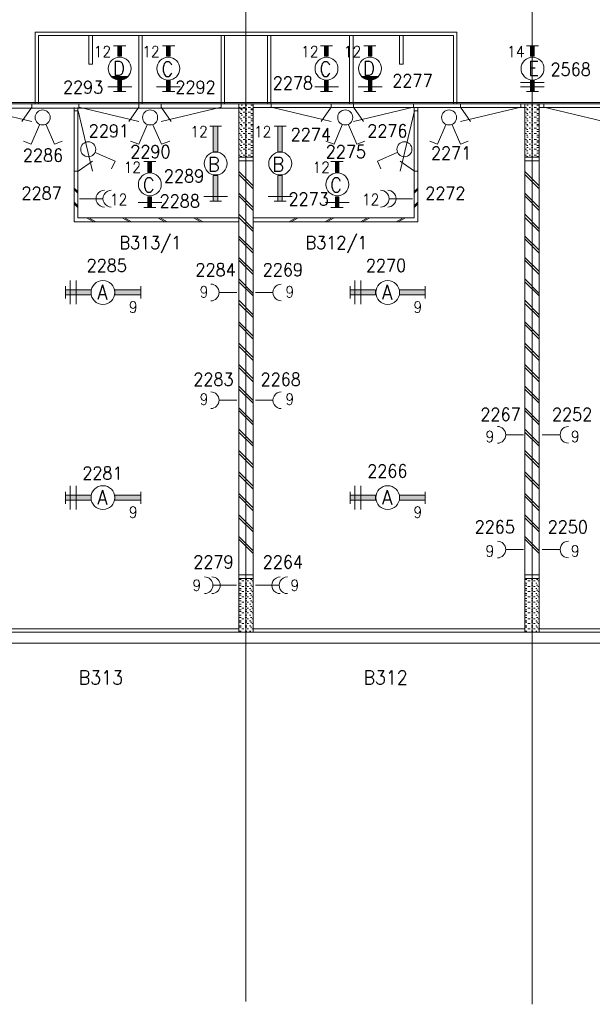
# Model space of a CAD drawing. Header units: metres. Extents: x -119 to 0, y 0 to 84.
# Tile 44 of 53: x -32 to -24, y 35 to 49. Entities that reach past the tile are written whole.
import ezdxf
from ezdxf.enums import TextEntityAlignment as Align

# ---------------------------------------------------------------- set-up
doc = ezdxf.new("R2010")
doc.units = ezdxf.units.M
doc.header["$MEASUREMENT"] = 0
doc.layers.add('Level 1', color=1, linetype='Continuous', lineweight=0)
doc.styles.add('Style-STANDARD', font='STANDARD.shx')

# ---------------------------------------------------------------- blocks, each defined once
blk = doc.blocks.new('FCADE3')
at = {"layer": 'Level 1', "color": 1, "linetype": 'Continuous', "lineweight": 0}
blk.add_circle((0, 0), 1, dxfattribs=at)
blk = doc.blocks.new('FCADE4')
at = {"layer": 'Level 1', "color": 1, "linetype": 'Continuous', "lineweight": 0}
blk.add_circle((0, 0), 1, dxfattribs=at)
blk = doc.blocks.new('FCADE5')
at = {"layer": 'Level 1', "color": 1, "linetype": 'Continuous', "lineweight": 0}
blk.add_circle((0, 0), 1, dxfattribs=at)
blk = doc.blocks.new('FCADE6')
at = {"layer": 'Level 1', "color": 1, "linetype": 'Continuous', "lineweight": 0}
blk.add_circle((0, 0), 1, dxfattribs=at)

msp = doc.modelspace()

# ---------------------------------------------------------------- linework, layer by layer
at = {"layer": 'Level 1', "color": 11, "linetype": 'Continuous', "lineweight": 0}
for p, q in [((-28.633, 62.078), (-28.633, 35.362)), ((-24.633, 62.078), (-24.633, 35.323)), ((-106.454, 47.899), (-6.907, 47.899)), ((-106.454, 40.368), (-6.907, 40.368))]:
    msp.add_line(p, q, dxfattribs=at)
at = {"layer": 'Level 1', "color": 1, "linetype": 'Continuous', "lineweight": 0}
for p, q in [((-31.576, 47.899), (-31.576, 48.901)), ((-31.576, 48.901), (-25.686, 48.901)), ((-31.529, 47.899), (-31.529, 48.851)), ((-31.529, 48.851), (-25.732, 48.851)), ((-30.828, 48.851), (-30.828, 48.453)), ((-30.777, 48.453), (-30.777, 48.851)), ((-30.13, 47.899), (-30.13, 48.851)), ((-30.083, 47.899), (-30.083, 48.851)), ((-28.98, 47.899), (-28.98, 48.851)), ((-28.933, 47.899), (-28.933, 48.851)), ((-28.329, 47.899), (-28.329, 48.851)), ((-28.282, 47.899), (-28.282, 48.851)), ((-27.183, 47.899), (-27.183, 48.851)), ((-27.132, 47.899), (-27.132, 48.851)), ((-26.485, 48.453), (-26.485, 48.851)), ((-26.434, 48.851), (-26.434, 48.453)), ((-25.732, 47.899), (-25.732, 48.851)), ((-25.686, 47.899), (-25.686, 48.901)), ((-30.309, 48.71), (-30.481, 48.71)), ((-29.627, 48.71), (-29.798, 48.71)), ((-27.424, 48.71), (-27.592, 48.71)), ((-26.816, 48.71), (-26.984, 48.71)), ((-24.715, 48.71), (-24.547, 48.71)), ((-30.828, 48.453), (-30.777, 48.453)), ((-26.434, 48.453), (-26.485, 48.453)), ((-30.278, 48.282), (-30.508, 48.282)), ((-30.29, 48.274), (-30.488, 48.274)), ((-26.785, 48.282), (-27.011, 48.282)), ((-26.793, 48.274), (-26.995, 48.274)), ((-30.227, 48.137), (-30.562, 48.137)), ((-30.297, 48.262), (-30.481, 48.262)), ((-30.321, 48.25), (-30.469, 48.25)), ((-30.329, 48.242), (-30.438, 48.242)), ((-29.549, 48.137), (-29.88, 48.137)), ((-27.338, 48.137), (-27.67, 48.137)), ((-26.73, 48.137), (-27.062, 48.137)), ((-26.804, 48.262), (-26.984, 48.262)), ((-26.824, 48.25), (-26.972, 48.25)), ((-26.836, 48.242), (-26.945, 48.242)), ((-24.797, 48.196), (-24.465, 48.196)), ((-24.797, 48.137), (-24.465, 48.137)), ((-30.309, 48.071), (-30.481, 48.071)), ((-29.627, 48.071), (-29.798, 48.071)), ((-27.424, 48.071), (-27.592, 48.071)), ((-26.816, 48.071), (-26.984, 48.071)), ((-24.715, 48.071), (-24.547, 48.071)), ((-36.585, 47.915), (-16.555, 47.915)), ((-31.623, 47.9), (-31.623, 47.85)), ((-30.967, 47.9), (-30.967, 47.85)), ((-30.127, 47.9), (-30.127, 47.85)), ((-29.817, 47.9), (-29.817, 47.85)), ((-28.977, 47.9), (-28.977, 47.85)), ((-28.73, 40.52), (-28.73, 47.899)), ((-28.68, 47.88), (-28.699, 47.88)), ((-28.621, 47.88), (-28.641, 47.88)), ((-28.539, 47.88), (-28.563, 47.88)), ((-28.531, 40.52), (-28.531, 47.899)), ((-28.279, 47.9), (-28.279, 47.85)), ((-27.439, 47.9), (-27.439, 47.85)), ((-27.129, 47.9), (-27.129, 47.85)), ((-26.289, 47.9), (-26.289, 47.85)), ((-25.633, 47.9), (-25.633, 47.85)), ((-24.793, 47.9), (-24.793, 47.85)), ((-24.738, 40.52), (-24.738, 47.899)), ((-24.688, 47.88), (-24.707, 47.88)), ((-24.625, 47.88), (-24.645, 47.88)), ((-24.547, 47.88), (-24.567, 47.88)), ((-24.535, 40.52), (-24.535, 47.899)), ((-24.472, 47.9), (-24.472, 47.85)), ((-32.579, 47.838), (-28.646, 47.838)), ((-32.463, 47.85), (-31.623, 47.65)), ((-31.623, 47.85), (-31.763, 47.65)), ((-31.03, 46.25), (-31.03, 47.849)), ((-31.027, 47.8), (-30.977, 47.8)), ((-30.98, 46.305), (-30.98, 47.849)), ((-30.977, 47.8), (-30.777, 46.96)), ((-30.967, 47.85), (-30.127, 47.65)), ((-30.127, 47.85), (-30.267, 47.65)), ((-28.977, 47.85), (-29.817, 47.65)), ((-29.817, 47.85), (-29.677, 47.65)), ((-28.711, 47.849), (-28.723, 47.849)), ((-28.711, 47.782), (-28.723, 47.782)), ((-28.691, 47.829), (-28.711, 47.829)), ((-28.691, 47.763), (-28.711, 47.763)), ((-28.68, 47.814), (-28.699, 47.814)), ((-28.68, 47.74), (-28.699, 47.74)), ((-28.648, 47.849), (-28.672, 47.849)), ((-28.648, 47.782), (-28.672, 47.782)), ((-28.621, 47.829), (-28.641, 47.829)), ((-28.621, 47.814), (-28.641, 47.814)), ((-28.621, 47.763), (-28.641, 47.763)), ((-28.621, 47.74), (-28.641, 47.74)), ((-28.57, 47.849), (-28.602, 47.849)), ((-28.57, 47.782), (-28.602, 47.782)), ((-28.539, 47.829), (-28.563, 47.829)), ((-28.539, 47.814), (-28.563, 47.814)), ((-28.539, 47.763), (-28.563, 47.763)), ((-28.539, 47.74), (-28.563, 47.74)), ((-28.531, 47.849), (-24.738, 47.849)), ((-28.279, 47.85), (-27.439, 47.65)), ((-27.439, 47.85), (-27.579, 47.65)), ((-26.289, 47.85), (-27.129, 47.65)), ((-27.129, 47.85), (-26.989, 47.65)), ((-26.279, 47.8), (-26.479, 46.96)), ((-26.282, 46.305), (-26.282, 47.849)), ((-26.229, 47.8), (-26.279, 47.8)), ((-26.231, 46.25), (-26.231, 47.849)), ((-24.793, 47.85), (-25.633, 47.65)), ((-25.633, 47.85), (-25.493, 47.65)), ((-24.715, 47.849), (-24.727, 47.849)), ((-24.715, 47.782), (-24.727, 47.782)), ((-24.695, 47.829), (-24.715, 47.829)), ((-24.695, 47.763), (-24.715, 47.763)), ((-24.688, 47.814), (-24.707, 47.814)), ((-24.688, 47.74), (-24.707, 47.74)), ((-24.656, 47.849), (-24.676, 47.849)), ((-24.656, 47.782), (-24.676, 47.782)), ((-24.625, 47.829), (-24.645, 47.829)), ((-24.625, 47.814), (-24.645, 47.814)), ((-24.625, 47.763), (-24.645, 47.763)), ((-24.625, 47.74), (-24.645, 47.74)), ((-24.575, 47.849), (-24.606, 47.849)), ((-24.575, 47.782), (-24.606, 47.782)), ((-24.547, 47.829), (-24.567, 47.829)), ((-24.547, 47.814), (-24.567, 47.814)), ((-24.547, 47.763), (-24.567, 47.763)), ((-24.547, 47.74), (-24.567, 47.74)), ((-24.535, 47.849), (-20.738, 47.849)), ((-24.472, 47.85), (-23.632, 47.65)), ((-31.514, 47.607), (-31.631, 47.334)), ((-31.424, 47.607), (-31.307, 47.334)), ((-30.013, 47.607), (-30.13, 47.334)), ((-29.931, 47.607), (-29.81, 47.334)), ((-29.136, 47.588), (-28.972, 47.588)), ((-28.711, 47.712), (-28.723, 47.712)), ((-28.711, 47.634), (-28.723, 47.634)), ((-28.691, 47.689), (-28.711, 47.689)), ((-28.691, 47.611), (-28.711, 47.611)), ((-28.68, 47.662), (-28.699, 47.662)), ((-28.68, 47.591), (-28.699, 47.591)), ((-28.648, 47.712), (-28.672, 47.712)), ((-28.648, 47.634), (-28.672, 47.634)), ((-28.621, 47.689), (-28.641, 47.689)), ((-28.621, 47.662), (-28.641, 47.662)), ((-28.621, 47.611), (-28.641, 47.611)), ((-28.621, 47.591), (-28.641, 47.591)), ((-28.57, 47.712), (-28.602, 47.712)), ((-28.57, 47.634), (-28.602, 47.634)), ((-28.539, 47.689), (-28.563, 47.689)), ((-28.539, 47.662), (-28.563, 47.662)), ((-28.539, 47.611), (-28.563, 47.611)), ((-28.539, 47.591), (-28.563, 47.591)), ((-28.239, 47.588), (-28.071, 47.588)), ((-27.288, 47.607), (-27.401, 47.334)), ((-27.198, 47.607), (-27.081, 47.334)), ((-25.838, 47.607), (-25.955, 47.334)), ((-25.752, 47.607), (-25.635, 47.334)), ((-24.715, 47.712), (-24.727, 47.712)), ((-24.715, 47.634), (-24.727, 47.634)), ((-24.695, 47.689), (-24.715, 47.689)), ((-24.695, 47.611), (-24.715, 47.611)), ((-24.688, 47.662), (-24.707, 47.662)), ((-24.688, 47.591), (-24.707, 47.591)), ((-24.656, 47.712), (-24.676, 47.712)), ((-24.656, 47.634), (-24.676, 47.634)), ((-24.625, 47.689), (-24.645, 47.689)), ((-24.625, 47.662), (-24.645, 47.662)), ((-24.625, 47.611), (-24.645, 47.611)), ((-24.625, 47.591), (-24.645, 47.591)), ((-24.575, 47.712), (-24.606, 47.712)), ((-24.575, 47.634), (-24.606, 47.634)), ((-24.547, 47.689), (-24.567, 47.689)), ((-24.547, 47.662), (-24.567, 47.662)), ((-24.547, 47.611), (-24.567, 47.611)), ((-24.547, 47.591), (-24.567, 47.591)), ((-28.711, 47.56), (-28.723, 47.56)), ((-28.711, 47.482), (-28.723, 47.482)), ((-28.691, 47.541), (-28.711, 47.541)), ((-28.691, 47.463), (-28.711, 47.463)), ((-28.68, 47.51), (-28.699, 47.51)), ((-28.648, 47.56), (-28.672, 47.56)), ((-28.648, 47.482), (-28.672, 47.482)), ((-28.621, 47.541), (-28.641, 47.541)), ((-28.621, 47.51), (-28.641, 47.51)), ((-28.621, 47.463), (-28.641, 47.463)), ((-28.57, 47.56), (-28.602, 47.56)), ((-28.57, 47.482), (-28.602, 47.482)), ((-28.539, 47.541), (-28.563, 47.541)), ((-28.539, 47.51), (-28.563, 47.51)), ((-28.539, 47.463), (-28.563, 47.463)), ((-24.715, 47.56), (-24.727, 47.56)), ((-24.715, 47.482), (-24.727, 47.482)), ((-24.695, 47.541), (-24.715, 47.541)), ((-24.695, 47.463), (-24.715, 47.463)), ((-24.688, 47.51), (-24.707, 47.51)), ((-24.656, 47.56), (-24.676, 47.56)), ((-24.656, 47.482), (-24.676, 47.482)), ((-24.625, 47.541), (-24.645, 47.541)), ((-24.625, 47.51), (-24.645, 47.51)), ((-24.625, 47.463), (-24.645, 47.463)), ((-24.575, 47.56), (-24.606, 47.56)), ((-24.575, 47.482), (-24.606, 47.482)), ((-24.547, 47.541), (-24.567, 47.541)), ((-24.547, 47.51), (-24.567, 47.51)), ((-24.547, 47.463), (-24.567, 47.463)), ((-31.631, 47.334), (-31.74, 47.377)), ((-31.307, 47.334), (-31.198, 47.377)), ((-30.13, 47.334), (-30.243, 47.377)), ((-29.81, 47.334), (-29.697, 47.377)), ((-28.711, 47.4), (-28.723, 47.4)), ((-28.711, 47.334), (-28.723, 47.334)), ((-28.691, 47.381), (-28.711, 47.381)), ((-28.691, 47.315), (-28.711, 47.315)), ((-28.68, 47.432), (-28.699, 47.432)), ((-28.68, 47.361), (-28.699, 47.361)), ((-28.648, 47.4), (-28.672, 47.4)), ((-28.648, 47.334), (-28.672, 47.334)), ((-28.621, 47.432), (-28.641, 47.432)), ((-28.621, 47.381), (-28.641, 47.381)), ((-28.621, 47.361), (-28.641, 47.361)), ((-28.621, 47.315), (-28.641, 47.315)), ((-28.57, 47.4), (-28.602, 47.4)), ((-28.57, 47.334), (-28.602, 47.334)), ((-28.539, 47.432), (-28.563, 47.432)), ((-28.539, 47.381), (-28.563, 47.381)), ((-28.539, 47.361), (-28.563, 47.361)), ((-28.539, 47.315), (-28.563, 47.315)), ((-27.401, 47.334), (-27.514, 47.377)), ((-27.081, 47.334), (-26.972, 47.377)), ((-25.955, 47.334), (-26.064, 47.377)), ((-25.635, 47.334), (-25.526, 47.377)), ((-24.715, 47.4), (-24.727, 47.4)), ((-24.715, 47.334), (-24.727, 47.334)), ((-24.695, 47.381), (-24.715, 47.381)), ((-24.695, 47.315), (-24.715, 47.315)), ((-24.688, 47.432), (-24.707, 47.432)), ((-24.688, 47.361), (-24.707, 47.361)), ((-24.656, 47.4), (-24.676, 47.4)), ((-24.656, 47.334), (-24.676, 47.334)), ((-24.625, 47.432), (-24.645, 47.432)), ((-24.625, 47.381), (-24.645, 47.381)), ((-24.625, 47.361), (-24.645, 47.361)), ((-24.625, 47.315), (-24.645, 47.315)), ((-24.575, 47.4), (-24.606, 47.4)), ((-24.575, 47.334), (-24.606, 47.334)), ((-24.547, 47.432), (-24.567, 47.432)), ((-24.547, 47.381), (-24.567, 47.381)), ((-24.547, 47.361), (-24.567, 47.361)), ((-24.547, 47.315), (-24.567, 47.315)), ((-30.738, 47.217), (-30.457, 47.1)), ((-28.711, 47.264), (-28.723, 47.264)), ((-28.711, 47.182), (-28.723, 47.182)), ((-28.691, 47.241), (-28.711, 47.241)), ((-28.68, 47.291), (-28.699, 47.291)), ((-28.68, 47.209), (-28.699, 47.209)), ((-28.648, 47.264), (-28.672, 47.264)), ((-28.648, 47.182), (-28.672, 47.182)), ((-28.621, 47.291), (-28.641, 47.291)), ((-28.621, 47.241), (-28.641, 47.241)), ((-28.621, 47.209), (-28.641, 47.209)), ((-28.57, 47.264), (-28.602, 47.264)), ((-28.57, 47.182), (-28.602, 47.182)), ((-28.539, 47.291), (-28.563, 47.291)), ((-28.539, 47.241), (-28.563, 47.241)), ((-28.539, 47.209), (-28.563, 47.209)), ((-26.52, 47.217), (-26.793, 47.1)), ((-24.715, 47.264), (-24.727, 47.264)), ((-24.715, 47.182), (-24.727, 47.182)), ((-24.695, 47.241), (-24.715, 47.241)), ((-24.688, 47.291), (-24.707, 47.291)), ((-24.688, 47.209), (-24.707, 47.209)), ((-24.656, 47.264), (-24.676, 47.264)), ((-24.656, 47.182), (-24.676, 47.182)), ((-24.625, 47.291), (-24.645, 47.291)), ((-24.625, 47.241), (-24.645, 47.241)), ((-24.625, 47.209), (-24.645, 47.209)), ((-24.575, 47.264), (-24.606, 47.264)), ((-24.575, 47.182), (-24.606, 47.182)), ((-24.547, 47.291), (-24.567, 47.291)), ((-24.547, 47.241), (-24.567, 47.241)), ((-24.547, 47.209), (-24.567, 47.209)), ((-30.977, 46.96), (-30.777, 47.1)), ((-30.457, 47.1), (-30.508, 46.991)), ((-29.892, 47.092), (-30.06, 47.092)), ((-28.531, 47.155), (-28.73, 47.155)), ((-28.531, 47.104), (-28.73, 47.104)), ((-28.691, 47.163), (-28.711, 47.163)), ((-28.621, 47.163), (-28.641, 47.163)), ((-28.539, 47.163), (-28.563, 47.163)), ((-27.272, 47.092), (-27.444, 47.092)), ((-26.793, 47.1), (-26.746, 46.991)), ((-26.279, 46.96), (-26.479, 47.1)), ((-24.535, 47.155), (-24.738, 47.155)), ((-24.535, 47.104), (-24.738, 47.104)), ((-24.695, 47.163), (-24.715, 47.163)), ((-24.625, 47.163), (-24.645, 47.163)), ((-24.547, 47.163), (-24.567, 47.163)), ((-31.027, 46.96), (-30.977, 46.96)), ((-28.531, 46.753), (-28.73, 46.952)), ((-28.531, 46.71), (-28.73, 46.913)), ((-26.229, 46.96), (-26.279, 46.96)), ((-24.535, 46.753), (-24.738, 46.952)), ((-24.535, 46.71), (-24.738, 46.913)), ((-30.98, 46.675), (-31.03, 46.722)), ((-30.98, 46.652), (-31.03, 46.703)), ((-28.531, 46.453), (-28.73, 46.652)), ((-26.282, 46.675), (-26.231, 46.722)), ((-26.282, 46.652), (-26.231, 46.703)), ((-24.535, 46.453), (-24.738, 46.652)), ((-30.98, 46.473), (-31.03, 46.523)), ((-30.98, 46.453), (-31.03, 46.504)), ((-30.633, 46.574), (-30.956, 46.574)), ((-29.806, 46.519), (-30.138, 46.519)), ((-28.89, 46.605), (-29.221, 46.605)), ((-29.136, 46.539), (-28.972, 46.539)), ((-28.531, 46.41), (-28.73, 46.613)), ((-27.986, 46.605), (-28.321, 46.605)), ((-28.239, 46.539), (-28.071, 46.539)), ((-27.19, 46.519), (-27.522, 46.519)), ((-26.629, 46.574), (-26.305, 46.574)), ((-26.282, 46.473), (-26.231, 46.523)), ((-26.282, 46.453), (-26.231, 46.504)), ((-24.535, 46.41), (-24.738, 46.613)), ((-29.892, 46.453), (-30.06, 46.453)), ((-28.531, 46.153), (-28.73, 46.356)), ((-27.272, 46.453), (-27.444, 46.453)), ((-24.535, 46.153), (-24.738, 46.356)), ((-28.73, 46.25), (-31.03, 46.25)), ((-28.73, 46.305), (-30.98, 46.305)), ((-30.757, 46.25), (-30.859, 46.305)), ((-30.73, 46.25), (-30.828, 46.305)), ((-30.258, 46.25), (-30.36, 46.305)), ((-30.231, 46.25), (-30.329, 46.305)), ((-29.763, 46.25), (-29.861, 46.305)), ((-29.732, 46.25), (-29.83, 46.305)), ((-29.26, 46.25), (-29.362, 46.305)), ((-29.229, 46.25), (-29.331, 46.305)), ((-28.531, 46.114), (-28.73, 46.313)), ((-28.531, 46.305), (-26.282, 46.305)), ((-28.531, 46.25), (-26.231, 46.25)), ((-28.032, 46.25), (-27.931, 46.305)), ((-28.001, 46.25), (-27.904, 46.305)), ((-27.529, 46.25), (-27.432, 46.305)), ((-27.502, 46.25), (-27.401, 46.305)), ((-27.03, 46.25), (-26.933, 46.305)), ((-27.003, 46.25), (-26.902, 46.305)), ((-26.532, 46.25), (-26.434, 46.305)), ((-26.504, 46.25), (-26.403, 46.305)), ((-24.535, 46.114), (-24.738, 46.313)), ((-28.531, 45.857), (-28.73, 46.051)), ((-28.531, 45.814), (-28.73, 46.013)), ((-24.535, 45.857), (-24.738, 46.051)), ((-24.535, 45.814), (-24.738, 46.013)), ((-28.531, 45.556), (-28.73, 45.751)), ((-28.531, 45.514), (-28.73, 45.716)), ((-24.535, 45.556), (-24.738, 45.751)), ((-24.535, 45.514), (-24.738, 45.716)), ((-31.085, 45.1), (-31.085, 45.432)), ((-31.003, 45.1), (-31.003, 45.432)), ((-28.531, 45.252), (-28.73, 45.455)), ((-28.531, 45.217), (-28.73, 45.412)), ((-27.112, 45.1), (-27.112, 45.432)), ((-27.027, 45.1), (-27.027, 45.432)), ((-24.535, 45.252), (-24.738, 45.455)), ((-24.535, 45.217), (-24.738, 45.412)), ((-31.151, 45.35), (-31.151, 45.182)), ((-30.102, 45.35), (-30.102, 45.182)), ((-28.761, 45.264), (-29.003, 45.264)), ((-28.5, 45.264), (-28.259, 45.264)), ((-27.175, 45.35), (-27.175, 45.182)), ((-26.13, 45.35), (-26.13, 45.182)), ((-28.531, 44.952), (-28.73, 45.155)), ((-28.531, 44.913), (-28.73, 45.112)), ((-24.535, 44.952), (-24.738, 45.155)), ((-24.535, 44.913), (-24.738, 45.112)), ((-28.531, 44.656), (-28.73, 44.855)), ((-24.535, 44.656), (-24.738, 44.855)), ((-28.531, 44.613), (-28.73, 44.816)), ((-24.535, 44.613), (-24.738, 44.816)), ((-28.531, 44.356), (-28.73, 44.554)), ((-24.535, 44.356), (-24.738, 44.554)), ((-28.531, 44.313), (-28.73, 44.516)), ((-24.535, 44.313), (-24.738, 44.516)), ((-28.531, 44.056), (-28.73, 44.258)), ((-28.531, 44.017), (-28.73, 44.215)), ((-24.535, 44.056), (-24.738, 44.258)), ((-24.535, 44.017), (-24.738, 44.215)), ((-28.531, 43.755), (-28.73, 43.954)), ((-28.531, 43.716), (-28.73, 43.915)), ((-24.535, 43.755), (-24.738, 43.954)), ((-24.535, 43.716), (-24.738, 43.915)), ((-28.761, 43.759), (-29.003, 43.759)), ((-28.5, 43.759), (-28.259, 43.759)), ((-28.531, 43.455), (-28.73, 43.654)), ((-28.531, 43.416), (-28.73, 43.615)), ((-24.535, 43.455), (-24.738, 43.654)), ((-24.535, 43.416), (-24.738, 43.615)), ((-28.531, 43.155), (-28.73, 43.354)), ((-28.531, 43.116), (-28.73, 43.315)), ((-24.535, 43.155), (-24.738, 43.354)), ((-24.535, 43.116), (-24.738, 43.315)), ((-24.754, 43.276), (-24.999, 43.276)), ((-24.493, 43.276), (-24.251, 43.276)), ((-28.531, 42.855), (-28.73, 43.057)), ((-24.535, 42.855), (-24.738, 43.057)), ((-28.531, 42.816), (-28.73, 43.015)), ((-24.535, 42.816), (-24.738, 43.015)), ((-28.531, 42.559), (-28.73, 42.757)), ((-28.531, 42.516), (-28.73, 42.718)), ((-24.535, 42.559), (-24.738, 42.757)), ((-24.535, 42.516), (-24.738, 42.718)), ((-31.085, 42.231), (-31.085, 42.566)), ((-31.003, 42.231), (-31.003, 42.566)), ((-27.112, 42.231), (-27.112, 42.566)), ((-27.027, 42.231), (-27.027, 42.566)), ((-31.151, 42.481), (-31.151, 42.313)), ((-30.102, 42.481), (-30.102, 42.313)), ((-28.531, 42.258), (-28.73, 42.457)), ((-28.531, 42.215), (-28.73, 42.418)), ((-27.175, 42.481), (-27.175, 42.313)), ((-26.13, 42.481), (-26.13, 42.313)), ((-24.535, 42.258), (-24.738, 42.457)), ((-24.535, 42.215), (-24.738, 42.418)), ((-28.531, 41.958), (-28.73, 42.157)), ((-28.531, 41.919), (-28.73, 42.118)), ((-24.535, 41.958), (-24.738, 42.157)), ((-24.535, 41.919), (-24.738, 42.118)), ((-28.531, 41.658), (-28.73, 41.857)), ((-28.531, 41.619), (-28.73, 41.818)), ((-24.535, 41.658), (-24.738, 41.857)), ((-24.535, 41.619), (-24.738, 41.818)), ((-24.754, 41.674), (-24.999, 41.674)), ((-24.493, 41.674), (-24.251, 41.674)), ((-28.73, 41.319), (-28.531, 41.319)), ((-28.73, 41.268), (-28.531, 41.268)), ((-28.723, 41.257), (-28.699, 41.257)), ((-28.641, 41.257), (-28.621, 41.257)), ((-28.57, 41.257), (-28.551, 41.257)), ((-24.738, 41.319), (-24.535, 41.319)), ((-24.738, 41.268), (-24.535, 41.268)), ((-24.727, 41.257), (-24.707, 41.257)), ((-24.645, 41.257), (-24.625, 41.257)), ((-24.575, 41.257), (-24.555, 41.257)), ((-29.089, 41.175), (-28.765, 41.175)), ((-28.723, 41.206), (-28.699, 41.206)), ((-28.723, 41.175), (-28.699, 41.175)), ((-28.723, 41.128), (-28.699, 41.128)), ((-28.691, 41.237), (-28.66, 41.237)), ((-28.691, 41.159), (-28.66, 41.159)), ((-28.641, 41.206), (-28.621, 41.206)), ((-28.641, 41.175), (-28.621, 41.175)), ((-28.641, 41.128), (-28.621, 41.128)), ((-28.613, 41.237), (-28.594, 41.237)), ((-28.613, 41.159), (-28.594, 41.159)), ((-28.582, 41.206), (-28.563, 41.206)), ((-28.582, 41.128), (-28.563, 41.128)), ((-28.57, 41.175), (-28.551, 41.175)), ((-28.551, 41.237), (-28.539, 41.237)), ((-28.551, 41.159), (-28.539, 41.159)), ((-28.173, 41.175), (-28.496, 41.175)), ((-24.727, 41.206), (-24.707, 41.206)), ((-24.727, 41.175), (-24.707, 41.175)), ((-24.727, 41.128), (-24.707, 41.128)), ((-24.695, 41.237), (-24.664, 41.237)), ((-24.695, 41.159), (-24.664, 41.159)), ((-24.645, 41.206), (-24.625, 41.206)), ((-24.645, 41.175), (-24.625, 41.175)), ((-24.645, 41.128), (-24.625, 41.128)), ((-24.613, 41.237), (-24.594, 41.237)), ((-24.613, 41.159), (-24.594, 41.159)), ((-24.582, 41.206), (-24.567, 41.206)), ((-24.582, 41.128), (-24.567, 41.128)), ((-24.575, 41.175), (-24.555, 41.175)), ((-24.555, 41.237), (-24.547, 41.237)), ((-24.555, 41.159), (-24.547, 41.159)), ((-28.723, 41.108), (-28.699, 41.108)), ((-28.723, 41.058), (-28.699, 41.058)), ((-28.723, 41.038), (-28.699, 41.038)), ((-28.723, 40.991), (-28.699, 40.991)), ((-28.691, 41.089), (-28.66, 41.089)), ((-28.691, 41.015), (-28.66, 41.015)), ((-28.641, 41.108), (-28.621, 41.108)), ((-28.641, 41.058), (-28.621, 41.058)), ((-28.641, 41.038), (-28.621, 41.038)), ((-28.641, 40.991), (-28.621, 40.991)), ((-28.613, 41.089), (-28.594, 41.089)), ((-28.613, 41.015), (-28.594, 41.015)), ((-28.582, 41.058), (-28.563, 41.058)), ((-28.582, 40.991), (-28.563, 40.991)), ((-28.57, 41.108), (-28.551, 41.108)), ((-28.57, 41.038), (-28.551, 41.038)), ((-28.551, 41.089), (-28.539, 41.089)), ((-28.551, 41.015), (-28.539, 41.015)), ((-24.727, 41.108), (-24.707, 41.108)), ((-24.727, 41.058), (-24.707, 41.058)), ((-24.727, 41.038), (-24.707, 41.038)), ((-24.727, 40.991), (-24.707, 40.991)), ((-24.695, 41.089), (-24.664, 41.089)), ((-24.695, 41.015), (-24.664, 41.015)), ((-24.645, 41.108), (-24.625, 41.108)), ((-24.645, 41.058), (-24.625, 41.058)), ((-24.645, 41.038), (-24.625, 41.038)), ((-24.645, 40.991), (-24.625, 40.991)), ((-24.613, 41.089), (-24.594, 41.089)), ((-24.613, 41.015), (-24.594, 41.015)), ((-24.582, 41.058), (-24.567, 41.058)), ((-24.582, 40.991), (-24.567, 40.991)), ((-24.575, 41.108), (-24.555, 41.108)), ((-24.575, 41.038), (-24.555, 41.038)), ((-24.555, 41.089), (-24.547, 41.089)), ((-24.555, 41.015), (-24.547, 41.015)), ((-28.723, 40.96), (-28.699, 40.96)), ((-28.723, 40.91), (-28.699, 40.91)), ((-28.723, 40.878), (-28.699, 40.878)), ((-28.691, 40.937), (-28.66, 40.937)), ((-28.691, 40.855), (-28.66, 40.855)), ((-28.641, 40.96), (-28.621, 40.96)), ((-28.641, 40.91), (-28.621, 40.91)), ((-28.641, 40.878), (-28.621, 40.878)), ((-28.613, 40.937), (-28.594, 40.937)), ((-28.613, 40.855), (-28.594, 40.855)), ((-28.582, 40.91), (-28.563, 40.91)), ((-28.57, 40.96), (-28.551, 40.96)), ((-28.57, 40.878), (-28.551, 40.878)), ((-28.551, 40.937), (-28.539, 40.937)), ((-28.551, 40.855), (-28.539, 40.855)), ((-24.727, 40.96), (-24.707, 40.96)), ((-24.727, 40.91), (-24.707, 40.91)), ((-24.727, 40.878), (-24.707, 40.878)), ((-24.695, 40.937), (-24.664, 40.937)), ((-24.695, 40.855), (-24.664, 40.855)), ((-24.645, 40.96), (-24.625, 40.96)), ((-24.645, 40.91), (-24.625, 40.91)), ((-24.645, 40.878), (-24.625, 40.878)), ((-24.613, 40.937), (-24.594, 40.937)), ((-24.613, 40.855), (-24.594, 40.855)), ((-24.582, 40.91), (-24.567, 40.91)), ((-24.575, 40.96), (-24.555, 40.96)), ((-24.575, 40.878), (-24.555, 40.878)), ((-24.555, 40.937), (-24.547, 40.937)), ((-24.555, 40.855), (-24.547, 40.855)), ((-28.723, 40.832), (-28.699, 40.832)), ((-28.723, 40.808), (-28.699, 40.808)), ((-28.723, 40.758), (-28.699, 40.758)), ((-28.723, 40.726), (-28.699, 40.726)), ((-28.691, 40.789), (-28.66, 40.789)), ((-28.691, 40.707), (-28.66, 40.707)), ((-28.641, 40.832), (-28.621, 40.832)), ((-28.641, 40.808), (-28.621, 40.808)), ((-28.641, 40.758), (-28.621, 40.758)), ((-28.641, 40.726), (-28.621, 40.726)), ((-28.613, 40.789), (-28.594, 40.789)), ((-28.613, 40.707), (-28.594, 40.707)), ((-28.582, 40.832), (-28.563, 40.832)), ((-28.582, 40.758), (-28.563, 40.758)), ((-28.57, 40.808), (-28.551, 40.808)), ((-28.57, 40.726), (-28.551, 40.726)), ((-28.551, 40.789), (-28.539, 40.789)), ((-28.551, 40.707), (-28.539, 40.707)), ((-24.727, 40.832), (-24.707, 40.832)), ((-24.727, 40.808), (-24.707, 40.808)), ((-24.727, 40.758), (-24.707, 40.758)), ((-24.727, 40.726), (-24.707, 40.726)), ((-24.695, 40.789), (-24.664, 40.789)), ((-24.695, 40.707), (-24.664, 40.707)), ((-24.645, 40.832), (-24.625, 40.832)), ((-24.645, 40.808), (-24.625, 40.808)), ((-24.645, 40.758), (-24.625, 40.758)), ((-24.645, 40.726), (-24.625, 40.726)), ((-24.613, 40.789), (-24.594, 40.789)), ((-24.613, 40.707), (-24.594, 40.707)), ((-24.582, 40.832), (-24.567, 40.832)), ((-24.582, 40.758), (-24.567, 40.758)), ((-24.575, 40.808), (-24.555, 40.808)), ((-24.575, 40.726), (-24.555, 40.726)), ((-24.555, 40.789), (-24.547, 40.789)), ((-24.555, 40.707), (-24.547, 40.707)), ((-32.531, 40.566), (-28.73, 40.566)), ((-28.723, 40.679), (-28.699, 40.679)), ((-28.723, 40.66), (-28.699, 40.66)), ((-28.723, 40.609), (-28.699, 40.609)), ((-28.723, 40.59), (-28.699, 40.59)), ((-28.691, 40.641), (-28.66, 40.641)), ((-28.691, 40.566), (-28.66, 40.566)), ((-28.641, 40.679), (-28.621, 40.679)), ((-28.641, 40.66), (-28.621, 40.66)), ((-28.641, 40.609), (-28.621, 40.609)), ((-28.641, 40.59), (-28.621, 40.59)), ((-28.613, 40.641), (-28.594, 40.641)), ((-28.613, 40.566), (-28.594, 40.566)), ((-28.582, 40.679), (-28.563, 40.679)), ((-28.582, 40.609), (-28.563, 40.609)), ((-28.57, 40.66), (-28.551, 40.66)), ((-28.57, 40.59), (-28.551, 40.59)), ((-28.551, 40.641), (-28.539, 40.641)), ((-28.551, 40.566), (-28.539, 40.566)), ((-28.531, 40.566), (-24.738, 40.566)), ((-24.727, 40.679), (-24.707, 40.679)), ((-24.727, 40.66), (-24.707, 40.66)), ((-24.727, 40.609), (-24.707, 40.609)), ((-24.727, 40.59), (-24.707, 40.59)), ((-24.695, 40.641), (-24.664, 40.641)), ((-24.695, 40.566), (-24.664, 40.566)), ((-24.645, 40.679), (-24.625, 40.679)), ((-24.645, 40.66), (-24.625, 40.66)), ((-24.645, 40.609), (-24.625, 40.609)), ((-24.645, 40.59), (-24.625, 40.59)), ((-24.613, 40.641), (-24.594, 40.641)), ((-24.613, 40.566), (-24.594, 40.566)), ((-24.582, 40.679), (-24.567, 40.679)), ((-24.582, 40.609), (-24.567, 40.609)), ((-24.575, 40.66), (-24.555, 40.66)), ((-24.575, 40.59), (-24.555, 40.59)), ((-24.555, 40.641), (-24.547, 40.641)), ((-24.555, 40.566), (-24.547, 40.566)), ((-24.535, 40.566), (-20.738, 40.566)), ((-40.699, 40.52), (-16.544, 40.52)), ((-28.723, 40.535), (-28.699, 40.535)), ((-28.641, 40.535), (-28.621, 40.535)), ((-28.582, 40.535), (-28.563, 40.535)), ((-24.727, 40.535), (-24.707, 40.535)), ((-24.645, 40.535), (-24.625, 40.535)), ((-24.582, 40.535), (-24.567, 40.535)), ((-40.847, 40.368), (-16.396, 40.368))]:
    msp.add_line(p, q, dxfattribs=at)
for centre, radius in [((-30.395, 48.391), 0.16), ((-29.717, 48.391), 0.16), ((-27.506, 48.391), 0.16), ((-26.898, 48.391), 0.16), ((-24.629, 48.391), 0.16), ((-31.471, 47.708), 0.105), ((-29.97, 47.708), 0.105), ((-27.245, 47.708), 0.105), ((-25.795, 47.708), 0.105), ((-30.835, 47.264), 0.105), ((-26.418, 47.264), 0.105), ((-29.054, 47.065), 0.16), ((-28.153, 47.065), 0.16), ((-29.974, 46.773), 0.16), ((-27.354, 46.773), 0.16)]:
    msp.add_circle(centre, radius, dxfattribs=at)
for centre, start, end in [((-30.609, 46.574), 90, 270.0002), ((-30.512, 46.574), 90, 270.0002), ((-26.75, 46.574), 270.0001, 90), ((-26.652, 46.574), 270.0001, 90), ((-29.124, 45.264), 270.0001, 90), ((-28.138, 45.264), 90, 270.0001), ((-29.124, 43.759), 270.0001, 90), ((-28.138, 43.759), 90, 270.0001), ((-25.12, 43.276), 270.0001, 90), ((-24.126, 43.276), 90, 270.0001), ((-25.12, 41.674), 270.0001, 90), ((-24.126, 41.674), 90, 270.0001), ((-29.21, 41.175), 270.0001, 90), ((-29.108, 41.175), 270.0001, 90), ((-28.153, 41.175), 90, 270.0002), ((-28.052, 41.175), 90, 270.0002)]:
    msp.add_arc(centre, 0.117, start, end, dxfattribs=at)
at = {"layer": 'Level 1', "color": 1, "linetype": 'Continuous', "lineweight": 0, "extrusion": (0, 0, -1)}
for points in [[(30.422, 48.562), (30.372, 48.562), (30.422, 48.71), (30.372, 48.71)], [(29.74, 48.562), (29.689, 48.562), (29.74, 48.71), (29.689, 48.71)], [(27.533, 48.562), (27.483, 48.562), (27.533, 48.71), (27.483, 48.71)], [(26.921, 48.562), (26.871, 48.562), (26.921, 48.71), (26.871, 48.71)], [(30.422, 48.071), (30.372, 48.071), (30.422, 48.223), (30.372, 48.223)], [(29.74, 48.071), (29.689, 48.071), (29.74, 48.223), (29.689, 48.223)], [(27.533, 48.071), (27.483, 48.071), (27.533, 48.223), (27.483, 48.223)], [(26.921, 48.071), (26.871, 48.071), (26.921, 48.223), (26.871, 48.223)], [(29.089, 47.229), (29.089, 47.588), (29.023, 47.229), (29.023, 47.588)], [(28.188, 47.229), (28.188, 47.588), (28.126, 47.229), (28.126, 47.588)], [(30.001, 46.944), (29.951, 46.944), (30.001, 47.092), (29.951, 47.092)], [(27.381, 46.944), (27.335, 46.944), (27.381, 47.092), (27.335, 47.092)], [(30.001, 46.453), (29.951, 46.453), (30.001, 46.601), (29.951, 46.601)], [(27.381, 46.453), (27.335, 46.453), (27.381, 46.601), (27.335, 46.601)], [(30.461, 45.299), (30.102, 45.299), (30.461, 45.233), (30.102, 45.233)], [(26.489, 45.299), (26.13, 45.299), (26.489, 45.233), (26.13, 45.233)], [(30.461, 42.434), (30.102, 42.434), (30.461, 42.364), (30.102, 42.364)], [(26.489, 42.434), (26.13, 42.434), (26.489, 42.364), (26.13, 42.364)]]:
    msp.add_solid(points, dxfattribs=at)
at = {"layer": 'Level 1', "color": 1, "linetype": 'Continuous', "lineweight": 0}
for points in [[(-24.606, 48.562), (-24.656, 48.562), (-24.606, 48.71), (-24.656, 48.71)], [(-24.606, 48.071), (-24.656, 48.071), (-24.606, 48.223), (-24.656, 48.223)], [(-29.023, 46.898), (-29.023, 46.539), (-29.089, 46.898), (-29.089, 46.539)], [(-28.126, 46.898), (-28.126, 46.539), (-28.188, 46.898), (-28.188, 46.539)], [(-30.793, 45.233), (-31.151, 45.233), (-30.793, 45.299), (-31.151, 45.299)], [(-26.82, 45.233), (-27.175, 45.233), (-26.82, 45.299), (-27.175, 45.299)], [(-30.793, 42.364), (-31.151, 42.364), (-30.793, 42.434), (-31.151, 42.434)], [(-26.82, 42.364), (-27.175, 42.364), (-26.82, 42.434), (-27.175, 42.434)]]:
    msp.add_solid(points, dxfattribs=at)
for points in [[(-30.422, 48.562), (-30.372, 48.562), (-30.372, 48.71), (-30.422, 48.71)], [(-29.74, 48.562), (-29.689, 48.562), (-29.689, 48.71), (-29.74, 48.71)], [(-27.533, 48.562), (-27.483, 48.562), (-27.483, 48.71), (-27.533, 48.71)], [(-26.921, 48.562), (-26.871, 48.562), (-26.871, 48.71), (-26.921, 48.71)], [(-24.606, 48.562), (-24.656, 48.562), (-24.656, 48.71), (-24.606, 48.71)], [(-30.422, 48.071), (-30.372, 48.071), (-30.372, 48.223), (-30.422, 48.223)], [(-29.74, 48.071), (-29.689, 48.071), (-29.689, 48.223), (-29.74, 48.223)], [(-27.533, 48.071), (-27.483, 48.071), (-27.483, 48.223), (-27.533, 48.223)], [(-26.921, 48.071), (-26.871, 48.071), (-26.871, 48.223), (-26.921, 48.223)], [(-24.606, 48.071), (-24.656, 48.071), (-24.656, 48.223), (-24.606, 48.223)], [(-29.089, 47.229), (-29.089, 47.588), (-29.023, 47.588), (-29.023, 47.229)], [(-28.188, 47.229), (-28.188, 47.588), (-28.126, 47.588), (-28.126, 47.229)], [(-30.001, 46.944), (-29.951, 46.944), (-29.951, 47.092), (-30.001, 47.092)], [(-27.381, 46.944), (-27.335, 46.944), (-27.335, 47.092), (-27.381, 47.092)], [(-29.023, 46.898), (-29.023, 46.539), (-29.089, 46.539), (-29.089, 46.898)], [(-28.126, 46.898), (-28.126, 46.539), (-28.188, 46.539), (-28.188, 46.898)], [(-30.001, 46.453), (-29.951, 46.453), (-29.951, 46.601), (-30.001, 46.601)], [(-27.381, 46.453), (-27.335, 46.453), (-27.335, 46.601), (-27.381, 46.601)], [(-30.793, 45.233), (-31.151, 45.233), (-31.151, 45.299), (-30.793, 45.299)], [(-30.461, 45.299), (-30.102, 45.299), (-30.102, 45.233), (-30.461, 45.233)], [(-26.82, 45.233), (-27.175, 45.233), (-27.175, 45.299), (-26.82, 45.299)], [(-26.489, 45.299), (-26.13, 45.299), (-26.13, 45.233), (-26.489, 45.233)], [(-30.793, 42.364), (-31.151, 42.364), (-31.151, 42.434), (-30.793, 42.434)], [(-30.461, 42.434), (-30.102, 42.434), (-30.102, 42.364), (-30.461, 42.364)], [(-26.82, 42.364), (-27.175, 42.364), (-27.175, 42.434), (-26.82, 42.434)], [(-26.489, 42.434), (-26.13, 42.434), (-26.13, 42.364), (-26.489, 42.364)]]:
    msp.add_3dface(points, dxfattribs=at)

# ---------------------------------------------------------------- block references
at = {"layer": 'Level 1', "color": 1, "linetype": 'Continuous', "lineweight": 0, "xscale": 0.1663, "yscale": 0.1663}
for name, p in [('FCADE3', (-30.629, 45.264)), ('FCADE4', (-26.652, 45.264)), ('FCADE5', (-30.629, 42.399)), ('FCADE6', (-26.652, 42.399))]:
    msp.add_blockref(name, p, dxfattribs=at)

# ---------------------------------------------------------------- texts
at = {"layer": 'Level 1', "color": 1, "linetype": 'Continuous', "lineweight": 0, "style": 'Style-STANDARD'}
for s, height, p in [('12', 0.1559, (-30.636, 48.55)), ('12', 0.1559, (-29.958, 48.55)), ('12', 0.1559, (-27.739, 48.55)), ('12', 0.1559, (-27.143, 48.55)), ('14', 0.1559, (-24.862, 48.55)), ('2568', 0.1799, (-24.096, 48.291)), ('2278', 0.1799, (-27.976, 48.101)), ('2277', 0.1799, (-26.306, 48.131)), ('2293', 0.1799, (-30.906, 48.041)), ('2292', 0.1799, (-29.336, 48.041)), ('2291', 0.1799, (-30.546, 47.431)), ('12', 0.1559, (-29.287, 47.432)), ('12', 0.1559, (-28.398, 47.432)), ('2276', 0.1799, (-26.656, 47.431)), ('2274', 0.1799, (-27.726, 47.381)), ('2290', 0.1799, (-29.966, 47.141)), ('2275', 0.1799, (-27.236, 47.141)), ('2271', 0.1799, (-25.766, 47.121)), ('2286', 0.1799, (-31.466, 47.091)), ('12', 0.1559, (-30.219, 46.933)), ('12', 0.1559, (-27.58, 46.933)), ('2289', 0.1799, (-29.496, 46.801)), ('2287', 0.1799, (-31.486, 46.561)), ('12', 0.1559, (-30.41, 46.484)), ('2288', 0.1799, (-29.556, 46.451)), ('2273', 0.1799, (-27.756, 46.481)), ('12', 0.1559, (-26.89, 46.484)), ('2272', 0.1799, (-25.846, 46.561)), ('B313/1', 0.1799, (-29.966, 45.871)), ('B312/1', 0.1799, (-27.366, 45.871)), ('2285', 0.1799, (-30.576, 45.551)), ('2284', 0.1799, (-29.056, 45.491)), ('2269', 0.1799, (-28.116, 45.491)), ('2270', 0.1799, (-26.676, 45.551)), ('9', 0.156, (-29.217, 45.194)), ('9', 0.156, (-28.02, 45.194)), ('9', 0.156, (-30.207, 44.983)), ('9', 0.156, (-26.231, 44.983)), ('2283', 0.1799, (-29.086, 43.961)), ('2268', 0.1799, (-28.146, 43.961)), ('9', 0.156, (-29.217, 43.697)), ('9', 0.156, (-28.02, 43.697)), ('2267', 0.1799, (-25.076, 43.471)), ('2252', 0.1799, (-24.076, 43.471)), ('9', 0.156, (-25.225, 43.175)), ('9', 0.156, (-24.032, 43.175)), ('2281', 0.1799, (-30.636, 42.651)), ('2266', 0.1799, (-26.657, 42.681)), ('9', 0.156, (-30.207, 42.118)), ('9', 0.156, (-26.231, 42.118)), ('2265', 0.1799, (-25.156, 41.901)), ('2250', 0.1799, (-24.136, 41.901)), ('9', 0.156, (-25.225, 41.576)), ('9', 0.156, (-24.032, 41.576)), ('2279', 0.1799, (-29.086, 41.411)), ('2264', 0.1799, (-28.116, 41.411)), ('9', 0.156, (-29.318, 41.097)), ('9', 0.156, (-27.95, 41.097)), ('B313', 0.1949, (-30.658, 39.791)), ('B312', 0.1949, (-26.681, 39.791))]:
    msp.add_text(s, height=height, dxfattribs=at).set_placement(p, align=Align.CENTER)
for s, p in [('D', (-30.323, 48.293)), ('C', (-29.645, 48.282)), ('C', (-27.438, 48.282)), ('D', (-26.83, 48.293)), ('B', (-28.998, 46.952)), ('B', (-28.097, 46.952)), ('C', (-29.906, 46.664)), ('C', (-27.29, 46.664)), ('A', (-30.565, 45.167)), ('A', (-26.588, 45.167)), ('A', (-30.565, 42.301)), ('A', (-26.588, 42.301))]:
    msp.add_text(s, height=0.203, dxfattribs=at).set_placement(p, align=Align.RIGHT)
msp.add_text('E', height=0.203, dxfattribs=at).set_placement((-24.688, 48.293))

doc.saveas('drawing.dxf')
